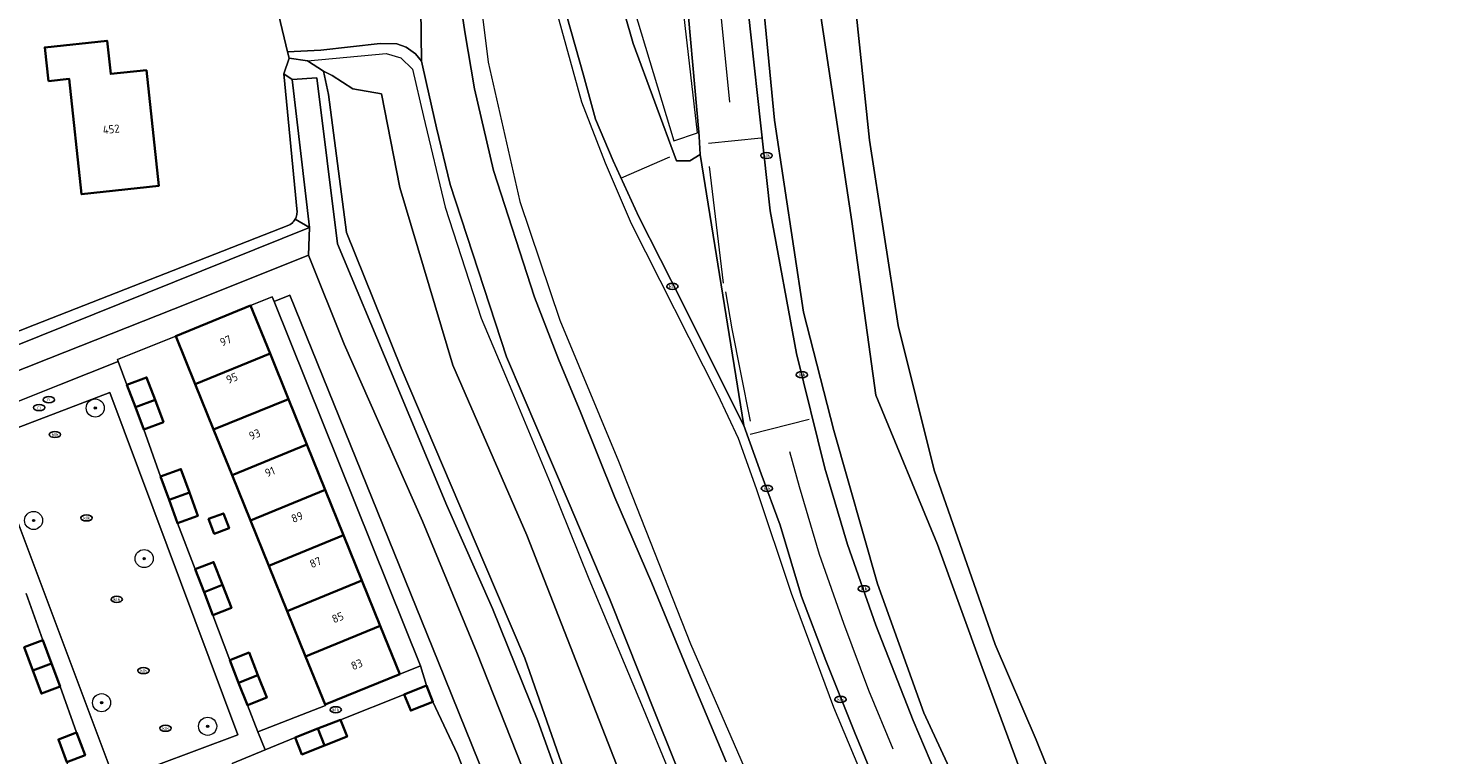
# Model space of a CAD drawing. Header units: metres. Extents: x 103671 to 105190, y 427150 to 429171.
# Tile 137 of 256: x 104755 to 104910, y 427235 to 427315. Entities that reach past the tile are written whole.
import ezdxf
from ezdxf.enums import TextEntityAlignment as Align

# ---------------------------------------------------------------- set-up
doc = ezdxf.new("R2010")
doc.units = ezdxf.units.M
for name, color, linetype, lineweight in [('B-WE-GR-BOOM-S', 253, 'Continuous', 25), ('B-WE-IE-MEUBILAIR-S', 253, 'Continuous', 25), ('B-WE-IE-TERREINAFSCHEIDING_KUNSTMATIG_HEKWERK-G', 253, 'IE-TERREINAFSCHEIDING_KUNSTMATIG-SO', 18), ('B-WE-IE-TERREINAFSCHEIDING_KUNSTMATIG_HEKWERK_RASTER-G', 253, 'IE-TERREINAFSCHEIDING_KUNSTMATIG-SO', 18), ('B-WE-IE-TERREINAFSCHEIDING_KUNSTMATIG_MUUR-G', 253, 'IE-TERREINAFSCHEIDING_KUNSTMATIG-SO', 18), ('B-WE-OG-BEBOUWING-GV', 253, 'Continuous', 35), ('B-WE-OG-BEBOUWING-T18', 7, 'Continuous', 18), ('B-WE-OG-TERREIN_BEGROEID-GV', 253, 'Continuous', 18), ('B-WE-OG-TERREIN_ERF-GV', 253, 'Continuous', 18), ('B-WE-OG-TERREIN_OEVER-GV', 253, 'Continuous', 18), ('B-WE-OG-WATER_SLOOT-GV', 253, 'Continuous', 18), ('B-WE-OG-WEG-GV', 253, 'Continuous', 18), ('B-WE-VH-GESLOTENVERHARDING_ASFALT-GV', 253, 'Continuous', 18), ('B-WE-VH-OPENVERHARDING-GV', 253, 'Continuous', 18), ('B-WE-VH-OPENVERHARDING_BETONSTRAATSTEEN-GV', 253, 'Continuous', 18), ('B-WE-VH-OPENVERHARDING_TEGEL-GV', 253, 'Continuous', 18), ('B-WE-VW-MARKERING_PICTOGRAM-G', 253, 'Continuous', 18)]:
    doc.layers.add(name, color=color, linetype=linetype, lineweight=lineweight)
doc.styles.add('NLCS-ISO', font='NLCS-ISO.ttf')
doc.styles.add('NLCS-ISO-M500-T18', font='NLCS-ISO.ttf', dxfattribs={"height": 0.9})
doc.linetypes.add('IE-TERREINAFSCHEIDING_KUNSTMATIG-SO', pattern='A,4,[82,NLCS.SHX,S=0.75,R=90,X=0,Y=0],4,-2', length=10)

# ---------------------------------------------------------------- blocks, each defined once
blk = doc.blocks.new('SIE-MEUBILAIR_PUT_KOLK-SO')
blk.add_ellipse((0, 0), major_axis=(1.25, 0), ratio=0.54)
at = {"style": 'NLCS-ISO'}
blk.add_text('klk', height=0.75, dxfattribs=at).set_placement((0.03, 0), align=Align.MIDDLE_CENTER)
blk = doc.blocks.new('SIE-MEUBILAIR_PUT_RIOOLPUT-SO')
blk.add_ellipse((0, 0), major_axis=(1.25, 0), ratio=0.54)
at = {"style": 'NLCS-ISO'}
blk.add_text('ri', height=0.75, dxfattribs=at).set_placement((-0.04, 0.07), align=Align.MIDDLE_CENTER)
blk = doc.blocks.new('SGR-BOOM_GBKN-SO')
at = {"linetype": 'ByBlock', "lineweight": 18}
h = blk.add_hatch(color=0, dxfattribs=at)
h.dxf.hatch_style = 1
edge = h.paths.add_edge_path()
edge.add_arc((0, 0), 0.25, 0, 360)
at = {"color": 0, "linetype": 'ByBlock', "lineweight": 18}
for radius in [2, 0.25]:
    blk.add_circle((0, 0), radius, dxfattribs=at)
at = {"color": 0, "linetype": 'ByBlock', "lineweight": 18, "style": 'NLCS-ISO'}
blk.add_attdef('SOORT', (2.5, 0), '', height=1.5, dxfattribs=at)

msp = doc.modelspace()

# ---------------------------------------------------------------- linework, layer by layer
at = {"layer": 'B-WE-IE-TERREINAFSCHEIDING_KUNSTMATIG_HEKWERK-G', "flags": 128}
msp.add_lwpolyline([(104866.213, 427236.293), (104861.685, 427246.834), (104854.961, 427266.044), (104850.955, 427281.988), (104847.809, 427302.436), (104845.693, 427322.792), (104842.821, 427353.178), (104846.006, 427353.63)], dxfattribs=at)
at = {"layer": 'B-WE-IE-TERREINAFSCHEIDING_KUNSTMATIG_HEKWERK_RASTER-G', "flags": 128}
for points in [[(104866.7, 427190.484), (104863.806, 427196.637), (104858.842, 427206.25), (104853.916, 427216.591), (104849.406, 427226.71), (104843.88, 427239.881), (104839.195, 427252.433), (104835.357, 427264.004), (104833.355, 427269.523), (104831.089, 427274.396), (104821.574, 427293.227), (104818.681, 427299.914), (104816.082, 427306.645), (104804.108, 427350.015), (104801.723, 427350.264), (104802.365, 427338.041), (104803.955, 427325.562), (104805.742, 427311.038), (104809.234, 427295.674), (104813.657, 427282.607), (104820.117, 427267.056), (104828.05, 427246.907), (104838.074, 427223.936), (104845.343, 427206.494), (104851.901, 427192.332), (104855.135, 427186.043)], [(104828.852, 427303.266), (104823.664, 427348.407)], [(104815.038, 427339.336), (104826.234, 427302.363)], [(104785.811, 427311.178), (104794.502, 427311.983), (104796.098, 427311.51), (104797.398, 427310.258), (104798.608, 427305.068), (104800.992, 427295.044), (104804.976, 427282.801), (104808.344, 427274.791), (104812.584, 427264.647), (104816.833, 427254.06), (104822.856, 427239.77), (104828.637, 427225.651)], [(104826.234, 427302.363), (104828.852, 427303.266)]]:
    msp.add_lwpolyline(points, dxfattribs=at)
at = {"layer": 'B-WE-IE-TERREINAFSCHEIDING_KUNSTMATIG_MUUR-G', "flags": 128}
msp.add_lwpolyline([(104799.649, 427240.511), (104802.346, 427234.74)], dxfattribs=at)
at = {"layer": 'B-WE-OG-BEBOUWING-GV', "flags": 128}
for points in [[(104757.237, 427308.942), (104759.543, 427309.188), (104760.901, 427296.481), (104769.404, 427297.389), (104768.04, 427310.159), (104764.106, 427309.739), (104763.715, 427313.399), (104756.84, 427312.665)], [(104773.434, 427275.525), (104781.681, 427278.898), (104779.536, 427284.193), (104771.286, 427280.828)], [(104773.434, 427275.525), (104775.463, 427270.519), (104783.71, 427273.891), (104781.681, 427278.898)], [(104765.902, 427275.451), (104766.83, 427272.992), (104769.001, 427273.812), (104768.073, 427276.271)], [(104769.001, 427273.812), (104766.83, 427272.992), (104767.758, 427270.533), (104769.929, 427271.352)], [(104775.463, 427270.519), (104777.491, 427265.513), (104785.735, 427268.894), (104783.71, 427273.891)], [(104779.523, 427260.498), (104787.764, 427263.887), (104785.735, 427268.894), (104777.491, 427265.513)], [(104769.613, 427265.366), (104770.54, 427262.783), (104772.789, 427263.59), (104771.862, 427266.173)], [(104772.789, 427263.59), (104770.54, 427262.783), (104771.468, 427260.199), (104773.716, 427261.006)], [(104787.764, 427263.887), (104779.523, 427260.498), (104781.551, 427255.491), (104789.796, 427258.871)], [(104774.908, 427260.671), (104775.523, 427259.032), (104777.162, 427259.647), (104776.547, 427261.286)], [(104789.796, 427258.871), (104781.551, 427255.491), (104783.576, 427250.495), (104791.825, 427253.864)], [(104773.422, 427255.131), (104774.4, 427252.597), (104776.442, 427253.384), (104775.464, 427255.918)], [(104783.576, 427250.495), (104785.604, 427245.489), (104793.842, 427248.885), (104791.825, 427253.864)], [(104776.442, 427253.384), (104774.4, 427252.597), (104775.377, 427250.062), (104777.419, 427250.85)], [(104787.749, 427240.195), (104796.002, 427243.554), (104793.842, 427248.885), (104785.604, 427245.489)], [(104756.62, 427247.293), (104754.564, 427246.527), (104755.517, 427243.969), (104757.573, 427244.734)], [(104757.573, 427244.734), (104755.517, 427243.969), (104756.469, 427241.41), (104758.525, 427242.175)], [(104777.233, 427245.094), (104778.211, 427242.61), (104780.353, 427243.453), (104779.375, 427245.937)], [(104780.353, 427243.453), (104778.211, 427242.61), (104779.188, 427240.125), (104781.33, 427240.968)], [(104798.933, 427242.294), (104796.498, 427241.316), (104797.214, 427239.533), (104799.649, 427240.511)], [(104789.442, 427238.53), (104786.958, 427237.553), (104787.693, 427235.685), (104790.177, 427236.662)], [(104760.331, 427237.108), (104758.334, 427236.349), (104759.287, 427233.84), (104761.284, 427234.599)], [(104786.958, 427237.553), (104784.473, 427236.575), (104785.208, 427234.707), (104787.693, 427235.685)]]:
    msp.add_lwpolyline(points, close=True, dxfattribs=at)
at = {"layer": 'B-WE-OG-TERREIN_BEGROEID-GV', "flags": 128}
for points in [[(104835.176, 427327.157), (104837.343, 427304.649), (104840.525, 427283.485), (104843.867, 427270.44), (104848.71, 427253.502), (104853.817, 427239.283), (104860.832, 427224.122), (104867.986, 427207.766), (104870.956, 427202.506), (104873.34, 427199.614), (104879.061, 427198.208), (104882.412, 427198.768), (104881.141, 427201.972), (104880.254, 427202.023), (104877.386, 427203.356), (104873.911, 427210.064), (104867.639, 427224.315), (104860.252, 427244.275), (104855.329, 427257.834), (104848.498, 427274.309), (104845.875, 427293.477), (104841.851, 427320.062)], [(104841.851, 427320.062), (104845.875, 427293.477), (104848.498, 427274.309), (104855.329, 427257.834), (104860.252, 427244.275), (104867.639, 427224.315), (104873.911, 427210.064), (104877.386, 427203.356), (104880.254, 427202.023), (104881.141, 427201.972), (104880.543, 427203.48), (104879.691, 427205.526), (104876.903, 427209.763), (104866.213, 427236.293), (104861.685, 427246.834), (104854.961, 427266.044), (104850.955, 427281.988), (104847.809, 427302.436), (104845.693, 427322.792)], [(104818.002, 427208.285), (104828.832, 427212.328), (104825.87, 427219.357), (104819.397, 427216.629), (104818.149, 427215.809), (104817.082, 427215.37), (104816.164, 427215.428), (104811.381, 427228.546), (104804.497, 427245.929), (104798.503, 427260.407), (104789.868, 427279.947), (104785.94, 427289.746), (104772.784, 427284.502), (104757.266, 427278.352), (104749.925, 427275.442)], [(104749.034, 427271.722), (104758.467, 427275.462), (104764.931, 427278.024), (104764.848, 427278.244), (104771.286, 427280.828), (104779.536, 427284.193), (104781.928, 427285.169), (104782.146, 427284.648), (104783.856, 427285.362), (104800.226, 427244.935), (104808.512, 427224.489), (104813.734, 427211.604), (104814.394, 427209.975)]]:
    msp.add_lwpolyline(points, dxfattribs=at)
msp.add_lwpolyline([(104801.84, 427277.633), (104795.991, 427297.235), (104793.978, 427307.549), (104790.801, 427308.114), (104788.541, 427309.567), (104787.581, 427310.054), (104788.121, 427307.487), (104790.11, 427292.264), (104796.167, 427277.293), (104805.372, 427255.64), (104809.797, 427245.321), (104815.455, 427229.11), (104819.294, 427219.093), (104819.397, 427216.629), (104825.87, 427219.357), (104820.402, 427232.331), (104820.228, 427232.743), (104809.995, 427258.873)], close=True, dxfattribs=at)
at = {"layer": 'B-WE-OG-TERREIN_ERF-GV', "flags": 128}
for points in [[(104845.693, 427322.792), (104847.809, 427302.436), (104850.955, 427281.988), (104854.961, 427266.044), (104861.685, 427246.834), (104866.213, 427236.293), (104876.903, 427209.763), (104879.691, 427205.526), (104880.543, 427203.48), (104881.141, 427201.972), (104886.888, 427201.641), (104885, 427199.2), (104882.412, 427198.768), (104882.949, 427197.416), (104883.409, 427197.563), (104903.399, 427204.601), (104913.838, 427210.999)], [(104752.525, 427280.837), (104755.715, 427282.086), (104783.771, 427293.068), (104783.89, 427293.134), (104784.004, 427293.21), (104784.11, 427293.296), (104784.21, 427293.39), (104784.3, 427293.492), (104784.382, 427293.601), (104784.455, 427293.717), (104784.517, 427293.838), (104784.569, 427293.965), (104784.61, 427294.095), (104784.64, 427294.228), (104784.658, 427294.364), (104784.665, 427294.5), (104783.224, 427309.763), (104783.778, 427311.485), (104783.62, 427312.18), (104782.643, 427316.189)], [(104754.181, 427231.98), (104756.199, 427226.625), (104756.21, 427226.596), (104763.299, 427229.288), (104762.236, 427232.089), (104760.239, 427231.331), (104759.287, 427233.84), (104758.334, 427236.349), (104760.331, 427237.108), (104758.525, 427242.175), (104756.469, 427241.41), (104755.517, 427243.969), (104754.564, 427246.527), (104756.62, 427247.293), (104754.765, 427252.459)]]:
    msp.add_lwpolyline(points, dxfattribs=at)
for points in [[(104760.901, 427296.481), (104759.543, 427309.188), (104757.237, 427308.942), (104756.84, 427312.665), (104763.715, 427313.399), (104764.106, 427309.739), (104768.04, 427310.159), (104769.404, 427297.389)], [(104796.002, 427243.554), (104798.283, 427244.477), (104782.146, 427284.648), (104781.928, 427285.169), (104779.536, 427284.193), (104781.681, 427278.898), (104783.71, 427273.891), (104785.735, 427268.894), (104787.764, 427263.887), (104789.796, 427258.871), (104791.825, 427253.864), (104793.842, 427248.885)], [(104780.353, 427243.453), (104781.33, 427240.968), (104779.188, 427240.125), (104780.346, 427237.183), (104787.784, 427240.109), (104787.749, 427240.195), (104785.604, 427245.489), (104783.576, 427250.495), (104781.551, 427255.491), (104779.523, 427260.498), (104777.491, 427265.513), (104775.463, 427270.519), (104773.434, 427275.525), (104771.286, 427280.828), (104764.848, 427278.244), (104764.931, 427278.024), (104765.902, 427275.451), (104768.073, 427276.271), (104769.001, 427273.812), (104769.929, 427271.352), (104767.758, 427270.533), (104769.613, 427265.366), (104771.862, 427266.173), (104772.789, 427263.59), (104773.716, 427261.006), (104771.468, 427260.199), (104773.422, 427255.131), (104775.464, 427255.918), (104776.442, 427253.384), (104777.419, 427250.85), (104775.377, 427250.062), (104777.233, 427245.094), (104779.375, 427245.937)], [(104774.908, 427260.671), (104776.547, 427261.286), (104777.162, 427259.647), (104775.523, 427259.032)], [(104775.91, 427230.852), (104778.556, 427224.149), (104783.43, 427213.335), (104806.686, 427223.68), (104802.346, 427234.74), (104799.649, 427240.511), (104797.214, 427239.533), (104796.498, 427241.316), (104789.442, 427238.53), (104790.177, 427236.662), (104787.693, 427235.685), (104785.208, 427234.707), (104784.473, 427236.575), (104781.131, 427235.189), (104777.516, 427233.689), (104778.295, 427231.879)]]:
    msp.add_lwpolyline(points, close=True, dxfattribs=at)
at = {"layer": 'B-WE-OG-TERREIN_OEVER-GV', "flags": 128}
for points in [[(104787.581, 427310.054), (104785.811, 427311.178), (104783.778, 427311.485), (104783.224, 427309.763), (104784.124, 427309.127), (104786.864, 427309.315), (104789.12, 427291.01), (104794.977, 427277.024), (104801.195, 427262.154), (104806.215, 427250.794), (104811.21, 427238.411), (104815.061, 427227.758), (104819.397, 427216.629), (104819.294, 427219.093), (104815.455, 427229.11), (104809.797, 427245.321), (104805.372, 427255.64), (104796.167, 427277.293), (104790.11, 427292.264), (104788.121, 427307.487)], [(104784.124, 427309.127), (104783.224, 427309.763), (104784.665, 427294.5), (104784.658, 427294.364), (104784.64, 427294.228), (104784.61, 427294.095), (104784.569, 427293.965), (104784.517, 427293.838), (104784.455, 427293.717), (104786.027, 427292.805)], [(104783.89, 427293.134), (104783.771, 427293.068), (104755.715, 427282.086), (104752.525, 427280.837), (104752.344, 427280.811), (104752.162, 427280.802), (104751.98, 427280.808), (104751.799, 427280.83), (104751.62, 427280.867), (104751.445, 427280.919), (104751.276, 427280.987), (104750.43, 427278.495), (104756.237, 427280.829), (104786.027, 427292.805), (104784.455, 427293.717), (104784.382, 427293.601), (104784.3, 427293.492), (104784.21, 427293.39), (104784.11, 427293.296), (104784.004, 427293.21)]]:
    msp.add_lwpolyline(points, close=True, dxfattribs=at)
at = {"layer": 'B-WE-OG-WATER_SLOOT-GV', "flags": 128}
for points in [[(104786.864, 427309.315), (104784.124, 427309.127), (104786.027, 427292.805), (104785.94, 427289.746), (104789.868, 427279.947), (104798.503, 427260.407), (104804.497, 427245.929), (104811.381, 427228.546), (104816.164, 427215.428), (104817.082, 427215.37), (104818.149, 427215.809), (104819.397, 427216.629), (104815.061, 427227.758), (104811.21, 427238.411), (104806.215, 427250.794), (104801.195, 427262.154), (104794.977, 427277.024), (104789.12, 427291.01)], [(104786.027, 427292.805), (104756.237, 427280.829), (104750.43, 427278.495), (104749.436, 427275.245), (104749.925, 427275.442), (104757.266, 427278.352), (104772.784, 427284.502), (104785.94, 427289.746)]]:
    msp.add_lwpolyline(points, close=True, dxfattribs=at)
at = {"layer": 'B-WE-OG-WEG-GV', "flags": 128}
for points in [[(104802.269, 427411.949), (104803.743, 427395.171), (104805.453, 427377.459), (104806.73, 427368.438), (104807.664, 427364.028), (104811.454, 427348.833), (104815.92, 427333.375), (104821.729, 427313.102), (104826.529, 427300.17), (104828.008, 427300.179), (104829.118, 427300.876), (104829.028, 427302.849), (104828.987, 427303.312), (104827.404, 427320.989), (104825.271, 427343.885), (104822.234, 427374.175), (104818.52, 427411.31)], [(104850.115, 427227.549), (104846.177, 427237.094), (104843.006, 427245.063), (104840.325, 427252.112), (104837.949, 427259.969), (104835.869, 427265.651), (104833.95, 427270.959), (104832.038, 427274.772), (104827.139, 427284.583), (104822.354, 427293.984), (104819.519, 427300.151), (104817.58, 427304.765), (104816.254, 427309.617), (104806.504, 427344.128)], [(104860.832, 427224.122), (104853.817, 427239.283), (104848.71, 427253.502), (104843.867, 427270.44), (104840.525, 427283.485), (104837.343, 427304.649), (104835.176, 427327.157)], [(104833.734, 427323.145), (104836.839, 427294.633), (104839.773, 427278.918), (104842.877, 427266.271), (104845.402, 427257.866), (104848.521, 427248.955), (104852.612, 427238.454), (104857.018, 427228.155)], [(104802.108, 427321.557), (104803.154, 427314.372), (104804.243, 427308.115), (104806.317, 427299.108), (104810.867, 427285.109), (104813.492, 427278.295), (104815.968, 427272.363), (104819.706, 427263.04), (104823.801, 427253.592), (104828.059, 427243.274), (104831.997, 427233.877)], [(104801.57, 427297.554), (104800.041, 427303.791), (104798.953, 427308.691), (104798.375, 427311.155), (104797.729, 427311.946), (104796.696, 427312.681), (104795.66, 427313.051), (104793.839, 427313.1), (104787.276, 427312.363), (104783.62, 427312.18), (104783.778, 427311.485), (104785.811, 427311.178), (104787.581, 427310.054), (104788.541, 427309.567), (104790.801, 427308.114), (104793.978, 427307.549), (104795.991, 427297.235), (104801.84, 427277.633), (104809.995, 427258.873), (104820.228, 427232.743)], [(104831.657, 427216.759), (104831.574, 427216.958), (104832.998, 427217.664), (104832.467, 427219.241), (104829.869, 427225.043), (104824.239, 427239.051), (104819.113, 427251.908), (104814.673, 427262.373), (104807.785, 427278.548), (104801.57, 427297.554)]]:
    msp.add_lwpolyline(points, dxfattribs=at)
at = {"layer": 'B-WE-VH-GESLOTENVERHARDING_ASFALT-GV', "flags": 128}
for points in [[(104796.036, 427410.806), (104798.618, 427378.36), (104797.689, 427377.92), (104796.842, 427376.888), (104796.185, 427375.101), (104795.652, 427369.918), (104795.589, 427357.52), (104795.955, 427345.476), (104796.168, 427343.376), (104798.098, 427323.403), (104798.279, 427320.876), (104798.27, 427319.912), (104798.375, 427311.155), (104798.953, 427308.691), (104800.041, 427303.791), (104801.57, 427297.554), (104807.785, 427278.548), (104814.673, 427262.373), (104819.113, 427251.908), (104824.239, 427239.051), (104829.869, 427225.043), (104832.467, 427219.241), (104832.998, 427217.664)], [(104857.018, 427228.155), (104852.612, 427238.454), (104848.521, 427248.955), (104845.402, 427257.866), (104842.877, 427266.271), (104839.773, 427278.918), (104836.839, 427294.633), (104833.734, 427323.145)], [(104831.997, 427233.877), (104828.059, 427243.274), (104823.801, 427253.592), (104819.706, 427263.04), (104815.968, 427272.363), (104813.492, 427278.295), (104810.867, 427285.109), (104806.317, 427299.108), (104804.243, 427308.115), (104803.154, 427314.372), (104802.108, 427321.557)], [(104827.404, 427320.989), (104828.987, 427303.312), (104829.028, 427302.849), (104829.118, 427300.876), (104833.95, 427270.959), (104835.869, 427265.651), (104837.949, 427259.969), (104840.325, 427252.112), (104843.006, 427245.063), (104846.177, 427237.094), (104850.115, 427227.549)]]:
    msp.add_lwpolyline(points, dxfattribs=at)
for points in [[(104811.454, 427348.833), (104807.664, 427364.028), (104801.419, 427362.53), (104806.504, 427344.128), (104816.254, 427309.617), (104817.58, 427304.765), (104819.519, 427300.151), (104822.354, 427293.984), (104827.139, 427284.583), (104832.038, 427274.772), (104833.95, 427270.959), (104829.118, 427300.876), (104828.008, 427300.179), (104826.529, 427300.17), (104821.729, 427313.102), (104815.92, 427333.375)], [(104798.27, 427319.912), (104797.757, 427319.065), (104797.118, 427318.285), (104796.095, 427317.936), (104793.018, 427317.382), (104785.773, 427316.397), (104782.643, 427316.189), (104783.62, 427312.18), (104787.276, 427312.363), (104793.839, 427313.1), (104795.66, 427313.051), (104796.696, 427312.681), (104797.729, 427311.946), (104798.375, 427311.155)]]:
    msp.add_lwpolyline(points, close=True, dxfattribs=at)
at = {"layer": 'B-WE-VH-OPENVERHARDING-GV', "flags": 128}
for points in [[(104777.516, 427233.689), (104781.131, 427235.189), (104780.346, 427237.183), (104779.188, 427240.125), (104778.211, 427242.61), (104777.233, 427245.094), (104775.377, 427250.062), (104774.4, 427252.597), (104773.422, 427255.131), (104771.468, 427260.199), (104770.54, 427262.783), (104769.613, 427265.366), (104767.758, 427270.533), (104766.83, 427272.992), (104765.902, 427275.451), (104764.931, 427278.024), (104758.467, 427275.462), (104749.034, 427271.722)], [(104754.765, 427252.459), (104756.62, 427247.293), (104757.573, 427244.734), (104758.525, 427242.175), (104760.331, 427237.108), (104761.284, 427234.599)]]:
    msp.add_lwpolyline(points, dxfattribs=at)
msp.add_lwpolyline([(104778.117, 427236.861), (104764.57, 427231.795), (104750.41, 427269.443), (104764.026, 427274.599)], close=True, dxfattribs=at)
at = {"layer": 'B-WE-VH-OPENVERHARDING_BETONSTRAATSTEEN-GV', "flags": 128}
msp.add_lwpolyline([(104782.146, 427284.648), (104798.283, 427244.477), (104798.933, 427242.294), (104799.649, 427240.511), (104802.346, 427234.74), (104806.686, 427223.68), (104808.512, 427224.489), (104800.226, 427244.935), (104783.856, 427285.362)], close=True, dxfattribs=at)
at = {"layer": 'B-WE-VH-OPENVERHARDING_TEGEL-GV', "flags": 128}
for points in [[(104750.41, 427269.443), (104764.57, 427231.795), (104778.117, 427236.861), (104764.026, 427274.599)], [(104796.498, 427241.316), (104798.933, 427242.294), (104798.283, 427244.477), (104796.002, 427243.554), (104787.749, 427240.195), (104787.784, 427240.109), (104780.346, 427237.183), (104781.131, 427235.189), (104784.473, 427236.575), (104786.958, 427237.553), (104789.442, 427238.53)]]:
    msp.add_lwpolyline(points, close=True, dxfattribs=at)
at = {"layer": 'B-WE-VW-MARKERING_PICTOGRAM-G', "flags": 128}
for points in [[(104832.398, 427306.622), (104830.928, 427321.407)], [(104835.871, 427302.655), (104830.069, 427302.088)], [(104820.465, 427298.301), (104825.784, 427300.604)], [(104831.715, 427286.658), (104830.176, 427299.536)], [(104832.669, 427281.621), (104831.946, 427285.71)], [(104833.622, 427276.807), (104832.669, 427281.621)], [(104834.685, 427271.443), (104833.622, 427276.807)], [(104834.653, 427270.022), (104841.152, 427271.688)], [(104840.074, 427264.213), (104839.03, 427268.053)], [(104842.292, 427256.746), (104840.074, 427264.213)], [(104844.963, 427249.155), (104842.292, 427256.746)], [(104847.746, 427241.762), (104844.963, 427249.155)], [(104850.427, 427235.293), (104847.746, 427241.762)]]:
    msp.add_lwpolyline(points, dxfattribs=at)

# ---------------------------------------------------------------- block references
at = {"layer": 'B-WE-GR-BOOM-S', "xscale": 0.5, "yscale": 0.5, "zscale": 0.5}
for p in [(104762.4, 427272.9), (104755.6, 427260.5), (104767.8, 427256.3), (104763.1, 427240.4), (104774.8, 427237.8)]:
    msp.add_blockref('SGR-BOOM_GBKN-SO', p, dxfattribs=at)
at = {"layer": 'B-WE-IE-MEUBILAIR-S', "xscale": 0.5, "yscale": 0.5, "zscale": 0.5}
for name, p in [('SIE-MEUBILAIR_PUT_KOLK-SO', (104836.45, 427300.75)), ('SIE-MEUBILAIR_PUT_KOLK-SO', (104826.07, 427286.31)), ('SIE-MEUBILAIR_PUT_KOLK-SO', (104840.35, 427276.57)), ('SIE-MEUBILAIR_PUT_RIOOLPUT-SO', (104757.289, 427273.819)), ('SIE-MEUBILAIR_PUT_RIOOLPUT-SO', (104756.218, 427272.957)), ('SIE-MEUBILAIR_PUT_KOLK-SO', (104757.96, 427269.98)), ('SIE-MEUBILAIR_PUT_KOLK-SO', (104836.5, 427264.03)), ('SIE-MEUBILAIR_PUT_KOLK-SO', (104761.44, 427260.78)), ('SIE-MEUBILAIR_PUT_KOLK-SO', (104847.19, 427252.97)), ('SIE-MEUBILAIR_PUT_KOLK-SO', (104764.77, 427251.8)), ('SIE-MEUBILAIR_PUT_KOLK-SO', (104767.72, 427243.95)), ('SIE-MEUBILAIR_PUT_KOLK-SO', (104788.93, 427239.62)), ('SIE-MEUBILAIR_PUT_KOLK-SO', (104844.61, 427240.76)), ('SIE-MEUBILAIR_PUT_KOLK-SO', (104770.15, 427237.59))]:
    msp.add_blockref(name, p, dxfattribs=at)

# ---------------------------------------------------------------- texts
at = {"layer": 'B-WE-OG-BEBOUWING-T18', "style": 'NLCS-ISO-M500-T18'}
for s, rotation, p in [('452', 6.1, (104764.158, 427303.649)), ('97', 22.1, (104776.788, 427280.323)), ('95', 22.1, (104777.479, 427276.194)), ('93', 22.1, (104779.991, 427269.996)), ('91', 22.1, (104781.665, 427265.864)), ('89', 22.1, (104784.672, 427260.867)), ('87', 22.1, (104786.694, 427255.876)), ('85', 22.1, (104789.156, 427249.799)), ('83', 22.1, (104791.253, 427244.623))]:
    msp.add_text(s, height=0.9, rotation=rotation, dxfattribs=at).set_placement(p, align=Align.MIDDLE)

doc.saveas('drawing.dxf')
